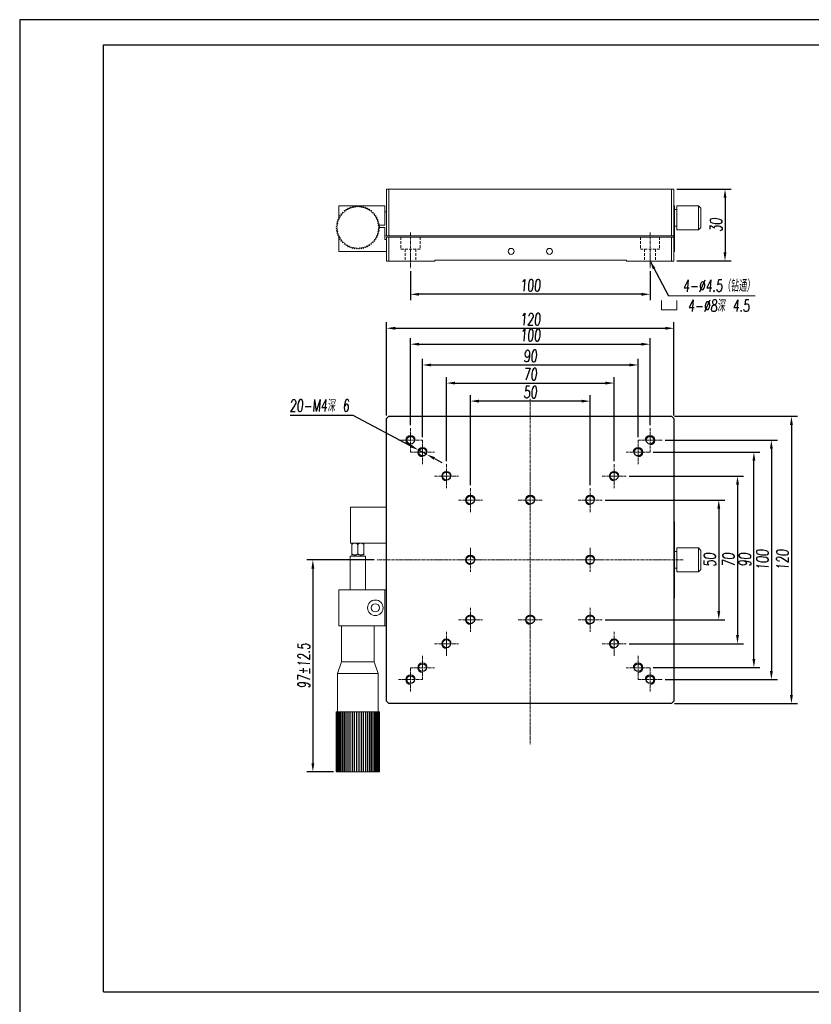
# Model space of a CAD drawing. Header units: millimetres. Extents: x 14311 to 14900, y 137 to 970.
# Tile 9 of 10: x 14311 to 14641, y 559 to 970. Entities that reach past the tile are written whole.
import ezdxf

# ---------------------------------------------------------------- set-up
doc = ezdxf.new("R2010")
doc.units = ezdxf.units.MM
doc.header["$LTSCALE"] = 0.3
doc.linetypes.add('CENTERX2', pattern=[20.32, 12.7, -2.54, 2.54, -2.54])
doc.linetypes.add('DASHED', pattern=[19.05, 12.7, -6.35])
for name, color, linetype, lineweight in [('中心线', 5, 'CENTERX2', 13), ('剖面线', 50, 'Continuous', 13), ('外框', 7, 'Continuous', 30), ('标注', 1, 'Continuous', 18), ('虚线', 6, 'DASHED', 13), ('螺纹线', 3, 'Continuous', 13), ('轮廓线', 7, 'Continuous', 20)]:
    doc.layers.add(name, color=color, linetype=linetype, lineweight=lineweight)
doc.styles.get("Standard").update_dxf_attribs({"font": 'txt.shx', "width": 0.67, "oblique": 5, "bigfont": 'gbcbig.shx'})
doc.dimstyles.new('2', dxfattribs={"dimscale": 2, "dimtxt": 2.5, "dimasz": 1.8, "dimexe": 1.25, "dimexo": 0.625, "dimtad": 1, "dimdsep": 46, "dimtxsty": 'Standard', "dimcen": 1.8, "dimadec": 0, "dimazin": 0, "dimtfac": 1, "dimtmove": 0, "dimatfit": 3, "dimfxl": 0, "dimarcsym": 0})
doc.dimstyles.new('2$3', dxfattribs={"dimscale": 2, "dimtxt": 2.5, "dimasz": 1.8, "dimexe": 1.25, "dimexo": 0.625, "dimtad": 1, "dimtoh": 1, "dimdsep": 46, "dimtxsty": 'Standard', "dimcen": 1.8, "dimadec": 0, "dimazin": 0, "dimtfac": 1, "dimtmove": 0, "dimatfit": 3, "dimfxl": 0, "dimarcsym": 0})

# ---------------------------------------------------------------- blocks, each defined once
blk = doc.blocks.new('Y')
at = {"lineweight": 30}
blk.add_line((-4136.76, 2009.27), (-3862.74, 2009.27), dxfattribs=at)
for points in [[(-3857.44, 2213.99), (-4154.44, 2213.99), (-4154.44, 2003.97)], [(-4136.76, 2009.27), (-4136.76, 2208.69), (-3862.74, 2208.69)]]:
    blk.add_lwpolyline(points, dxfattribs=at)
blk = doc.blocks.new('W')
blk.add_blockref('Y', (0, 0))
blk = doc.blocks.new('2')
at = {"layer": '标注', "ltscale": 0.3}
for p, q in [((-5.625, 6.75), (-5.625, 0)), ((-5.625, 0), (3.375, 0)), ((-5.625, 0), (5.625, 0)), ((5.625, 0), (5.625, 6.75))]:
    blk.add_line(p, q, dxfattribs=at)
blk = doc.blocks.new('*D119')
at = {"layer": 'Defpoints', "color": 0}
for p in [(14477.14, 790.22), (14480.68, 788.35)]:
    blk.add_point(p, dxfattribs=at)
at = {"layer": '标注', "color": 0, "lineweight": -2}
for p, q in [((14423.68, 804.78), (14449.76, 804.78)), ((14449.76, 804.78), (14473.96, 791.91)), ((14480.68, 788.35), (14477.14, 790.22)), ((14483.85, 786.66), (14487.03, 784.97))]:
    blk.add_line(p, q, dxfattribs=at)
at = {"layer": '标注', "color": 0}
for points in [[(14474.25, 792.44), (14473.68, 791.38), (14477.14, 790.22)], [(14484.14, 787.19), (14483.57, 786.13), (14480.68, 788.35)]]:
    blk.add_solid(points, dxfattribs=at)
at = {"layer": '标注', "color": 0, "insert": (14435.86, 808.72), "char_height": 5, "attachment_point": 5}
blk.add_mtext('20-M4深 6', dxfattribs=at)
blk = doc.blocks.new('*D123')
at = {"layer": 'Defpoints', "color": 0}
for p in [(14498.91, 810.6), (14498.91, 774.29), (14548.91, 774.29)]:
    blk.add_point(p, dxfattribs=at)
at = {"layer": '标注', "color": 0, "lineweight": -2}
for p, q in [((14498.91, 775.54), (14498.91, 813.1)), ((14545.31, 810.6), (14502.51, 810.6)), ((14548.91, 775.54), (14548.91, 813.1))]:
    blk.add_line(p, q, dxfattribs=at)
at = {"layer": '标注', "color": 0}
for points in [[(14502.51, 811.2), (14502.51, 810), (14498.91, 810.6)], [(14545.31, 811.2), (14545.31, 810), (14548.91, 810.6)]]:
    blk.add_solid(points, dxfattribs=at)
at = {"layer": '标注', "color": 0, "insert": (14523.91, 814.35), "char_height": 5, "attachment_point": 5}
blk.add_mtext('50', dxfattribs=at)
blk = doc.blocks.new('*D124')
at = {"layer": 'Defpoints', "color": 0}
for p in [(14558.91, 818.13), (14488.91, 784.29), (14558.91, 784.29)]:
    blk.add_point(p, dxfattribs=at)
at = {"layer": '标注', "color": 0, "lineweight": -2}
for p, q in [((14488.91, 785.54), (14488.91, 820.63)), ((14558.91, 785.54), (14558.91, 820.63)), ((14492.51, 818.13), (14555.31, 818.13))]:
    blk.add_line(p, q, dxfattribs=at)
at = {"layer": '标注', "color": 0}
for points in [[(14492.51, 818.73), (14492.51, 817.53), (14488.91, 818.13)], [(14555.31, 818.73), (14555.31, 817.53), (14558.91, 818.13)]]:
    blk.add_solid(points, dxfattribs=at)
at = {"layer": '标注', "color": 0, "insert": (14523.91, 821.88), "char_height": 5, "attachment_point": 5}
blk.add_mtext('70', dxfattribs=at)
blk = doc.blocks.new('*D125')
at = {"layer": 'Defpoints', "color": 0}
for p in [(14568.91, 825.7), (14478.91, 794.29), (14568.91, 794.29)]:
    blk.add_point(p, dxfattribs=at)
at = {"layer": '标注', "color": 0, "lineweight": -2}
for p, q in [((14478.91, 795.54), (14478.91, 828.2)), ((14568.91, 795.54), (14568.91, 828.2)), ((14482.51, 825.7), (14565.31, 825.7))]:
    blk.add_line(p, q, dxfattribs=at)
at = {"layer": '标注', "color": 0}
for points in [[(14482.51, 826.3), (14482.51, 825.1), (14478.91, 825.7)], [(14565.31, 826.3), (14565.31, 825.1), (14568.91, 825.7)]]:
    blk.add_solid(points, dxfattribs=at)
at = {"layer": '标注', "color": 0, "insert": (14523.91, 829.45), "char_height": 5, "attachment_point": 5}
blk.add_mtext('90', dxfattribs=at)
blk = doc.blocks.new('*D126')
at = {"layer": 'Defpoints', "color": 0}
for p in [(14553.91, 769.29), (14553.91, 719.29), (14602.61, 719.29)]:
    blk.add_point(p, dxfattribs=at)
at = {"layer": '标注', "color": 0, "lineweight": -2}
for p, q in [((14555.16, 769.29), (14605.11, 769.29)), ((14602.61, 765.69), (14602.61, 722.89)), ((14555.16, 719.29), (14605.11, 719.29))]:
    blk.add_line(p, q, dxfattribs=at)
at = {"layer": '标注', "color": 0}
for points in [[(14602.01, 765.69), (14603.21, 765.69), (14602.61, 769.29)], [(14602.01, 722.89), (14603.21, 722.89), (14602.61, 719.29)]]:
    blk.add_solid(points, dxfattribs=at)
at = {"layer": '标注', "color": 0, "insert": (14598.86, 744.29), "char_height": 5, "attachment_point": 5, "rotation": 90}
blk.add_mtext('50', dxfattribs=at)
blk = doc.blocks.new('*D127')
at = {"layer": 'Defpoints', "color": 0}
for p in [(14563.91, 779.29), (14563.91, 709.29), (14610.43, 709.29)]:
    blk.add_point(p, dxfattribs=at)
at = {"layer": '标注', "color": 0, "lineweight": -2}
for p, q in [((14565.16, 779.29), (14612.93, 779.29)), ((14610.43, 775.69), (14610.43, 712.89)), ((14565.16, 709.29), (14612.93, 709.29))]:
    blk.add_line(p, q, dxfattribs=at)
at = {"layer": '标注', "color": 0}
for points in [[(14609.83, 775.69), (14611.03, 775.69), (14610.43, 779.29)], [(14609.83, 712.89), (14611.03, 712.89), (14610.43, 709.29)]]:
    blk.add_solid(points, dxfattribs=at)
at = {"layer": '标注', "color": 0, "insert": (14606.68, 744.29), "char_height": 5, "attachment_point": 5, "rotation": 90}
blk.add_mtext('70', dxfattribs=at)
blk = doc.blocks.new('*D128')
at = {"layer": 'Defpoints', "color": 0}
for p in [(14573.91, 789.29), (14617.27, 789.29), (14573.91, 699.29)]:
    blk.add_point(p, dxfattribs=at)
at = {"layer": '标注', "color": 0, "lineweight": -2}
for p, q in [((14575.16, 789.29), (14619.77, 789.29)), ((14617.27, 702.89), (14617.27, 785.69)), ((14575.16, 699.29), (14619.77, 699.29))]:
    blk.add_line(p, q, dxfattribs=at)
at = {"layer": '标注', "color": 0}
for points in [[(14616.67, 785.69), (14617.87, 785.69), (14617.27, 789.29)], [(14616.67, 702.89), (14617.87, 702.89), (14617.27, 699.29)]]:
    blk.add_solid(points, dxfattribs=at)
at = {"layer": '标注', "color": 0, "insert": (14613.52, 744.29), "char_height": 5, "attachment_point": 5, "rotation": 90}
blk.add_mtext('90', dxfattribs=at)
blk = doc.blocks.new('*D130')
at = {"layer": 'Defpoints', "color": 0}
for p in [(14473.91, 866.06), (14573.91, 866.06), (14473.91, 855.21)]:
    blk.add_point(p, dxfattribs=at)
at = {"layer": '标注', "color": 0, "lineweight": -2}
for p, q in [((14473.91, 864.81), (14473.91, 852.71)), ((14573.91, 864.81), (14573.91, 852.71)), ((14570.31, 855.21), (14477.51, 855.21))]:
    blk.add_line(p, q, dxfattribs=at)
at = {"layer": '标注', "color": 0}
for points in [[(14477.51, 855.81), (14477.51, 854.61), (14473.91, 855.21)], [(14570.31, 855.81), (14570.31, 854.61), (14573.91, 855.21)]]:
    blk.add_solid(points, dxfattribs=at)
at = {"layer": '标注', "color": 0, "insert": (14523.91, 858.96), "char_height": 5, "attachment_point": 5}
blk.add_mtext('100', dxfattribs=at)
blk = doc.blocks.new('*D131')
at = {"layer": 'Defpoints', "color": 0, "ltscale": 0.3}
for p in [(14573.91, 834.37), (14473.91, 799.29), (14573.91, 799.29)]:
    blk.add_point(p, dxfattribs=at)
at = {"layer": '标注', "color": 0, "lineweight": -2, "ltscale": 0.3}
for p, q in [((14473.91, 800.54), (14473.91, 836.87)), ((14573.91, 800.54), (14573.91, 836.87)), ((14477.51, 834.37), (14570.31, 834.37))]:
    blk.add_line(p, q, dxfattribs=at)
at = {"layer": '标注', "color": 0, "ltscale": 0.3}
for points in [[(14477.51, 834.97), (14477.51, 833.77), (14473.91, 834.37)], [(14570.31, 834.97), (14570.31, 833.77), (14573.91, 834.37)]]:
    blk.add_solid(points, dxfattribs=at)
at = {"layer": '标注', "color": 0, "ltscale": 0.3, "insert": (14523.91, 838.12), "char_height": 5, "attachment_point": 5}
blk.add_mtext('100', dxfattribs=at)
blk = doc.blocks.new('*D132')
at = {"layer": 'Defpoints', "color": 0, "ltscale": 0.3}
for p in [(14578.91, 794.29), (14578.91, 694.29), (14624.57, 694.29)]:
    blk.add_point(p, dxfattribs=at)
at = {"layer": '标注', "color": 0, "lineweight": -2, "ltscale": 0.3}
for p, q in [((14580.16, 794.29), (14627.07, 794.29)), ((14624.57, 790.69), (14624.57, 697.89)), ((14580.16, 694.29), (14627.07, 694.29))]:
    blk.add_line(p, q, dxfattribs=at)
at = {"layer": '标注', "color": 0, "ltscale": 0.3}
for points in [[(14623.97, 790.69), (14625.17, 790.69), (14624.57, 794.29)], [(14623.97, 697.89), (14625.17, 697.89), (14624.57, 694.29)]]:
    blk.add_solid(points, dxfattribs=at)
at = {"layer": '标注', "color": 0, "ltscale": 0.3, "insert": (14620.82, 744.29), "char_height": 5, "attachment_point": 5, "rotation": 90}
blk.add_mtext('100', dxfattribs=at)
blk = doc.blocks.new('*D133')
at = {"layer": 'Defpoints', "color": 0, "ltscale": 0.3}
for p in [(14583.91, 899.12), (14583.91, 869.12), (14605.21, 869.12)]:
    blk.add_point(p, dxfattribs=at)
at = {"layer": '标注', "color": 0, "lineweight": -2, "ltscale": 0.3}
for p, q in [((14585.16, 899.12), (14607.71, 899.12)), ((14605.21, 895.52), (14605.21, 872.72)), ((14585.16, 869.12), (14607.71, 869.12))]:
    blk.add_line(p, q, dxfattribs=at)
at = {"layer": '标注', "color": 0, "ltscale": 0.3}
for points in [[(14604.61, 895.52), (14605.81, 895.52), (14605.21, 899.12)], [(14604.61, 872.72), (14605.81, 872.72), (14605.21, 869.12)]]:
    blk.add_solid(points, dxfattribs=at)
at = {"layer": '标注', "color": 0, "ltscale": 0.3, "insert": (14601.46, 884.12), "char_height": 5, "attachment_point": 5, "rotation": 90}
blk.add_mtext('30', dxfattribs=at)
blk = doc.blocks.new('*D135')
at = {"layer": 'Defpoints', "color": 0, "ltscale": 0.3}
for p in [(14583.91, 841.03), (14463.91, 803.29), (14583.91, 803.29)]:
    blk.add_point(p, dxfattribs=at)
at = {"layer": '标注', "color": 0, "lineweight": -2, "ltscale": 0.3}
for p, q in [((14463.91, 804.54), (14463.91, 843.53)), ((14583.91, 804.54), (14583.91, 843.53)), ((14467.51, 841.03), (14580.31, 841.03))]:
    blk.add_line(p, q, dxfattribs=at)
at = {"layer": '标注', "color": 0, "ltscale": 0.3}
for points in [[(14467.51, 841.63), (14467.51, 840.43), (14463.91, 841.03)], [(14580.31, 841.63), (14580.31, 840.43), (14583.91, 841.03)]]:
    blk.add_solid(points, dxfattribs=at)
at = {"layer": '标注', "color": 0, "ltscale": 0.3, "insert": (14523.91, 844.78), "char_height": 5, "attachment_point": 5}
blk.add_mtext('120', dxfattribs=at)
blk = doc.blocks.new('*D136')
at = {"layer": 'Defpoints', "color": 0, "ltscale": 0.3}
for p in [(14582.91, 804.29), (14582.91, 684.29), (14632.95, 684.29)]:
    blk.add_point(p, dxfattribs=at)
at = {"layer": '标注', "color": 0, "lineweight": -2, "ltscale": 0.3}
for p, q in [((14584.16, 804.29), (14635.45, 804.29)), ((14632.95, 800.69), (14632.95, 687.89)), ((14584.16, 684.29), (14635.45, 684.29))]:
    blk.add_line(p, q, dxfattribs=at)
at = {"layer": '标注', "color": 0, "ltscale": 0.3}
for points in [[(14632.35, 800.69), (14633.55, 800.69), (14632.95, 804.29)], [(14632.35, 687.89), (14633.55, 687.89), (14632.95, 684.29)]]:
    blk.add_solid(points, dxfattribs=at)
at = {"layer": '标注', "color": 0, "ltscale": 0.3, "insert": (14629.2, 744.29), "char_height": 5, "attachment_point": 5, "rotation": 90}
blk.add_mtext('120', dxfattribs=at)
blk = doc.blocks.new('*D176')
at = {"layer": 'Defpoints', "color": 0, "ltscale": 0.3}
for p in [(14460.02, 744.29), (14433.13, 655.79), (14442.93, 655.79)]:
    blk.add_point(p, dxfattribs=at)
at = {"layer": '剖面线', "color": 0, "lineweight": -2, "ltscale": 0.3}
for p, q in [((14458.77, 744.29), (14430.63, 744.29)), ((14433.13, 740.69), (14433.13, 659.39)), ((14441.68, 655.79), (14430.63, 655.79))]:
    blk.add_line(p, q, dxfattribs=at)
at = {"layer": '剖面线', "color": 0, "ltscale": 0.3}
for points in [[(14432.53, 740.69), (14433.73, 740.69), (14433.13, 744.29)], [(14432.53, 659.39), (14433.73, 659.39), (14433.13, 655.79)]]:
    blk.add_solid(points, dxfattribs=at)
at = {"layer": '剖面线', "color": 0, "ltscale": 0.3, "insert": (14429.38, 700.04), "char_height": 5, "attachment_point": 5, "rotation": 90}
blk.add_mtext('97%%P12.5', dxfattribs=at)

msp = doc.modelspace()

# ---------------------------------------------------------------- linework, layer by layer
at = {"color": 7, "linetype": 'Continuous'}
for p, q in [((14463.909, 803.286), (14464.909, 804.286)), ((14463.909, 685.286), (14463.909, 803.286)), ((14464.909, 804.286), (14582.909, 804.286)), ((14582.909, 804.286), (14583.909, 803.286)), ((14583.909, 803.286), (14583.909, 685.286)), ((14464.909, 684.286), (14463.909, 685.286)), ((14582.909, 684.286), (14464.909, 684.286)), ((14583.909, 685.286), (14582.909, 684.286))]:
    msp.add_line(p, q, dxfattribs=at)
for centre, radius in [((14473.909, 794.286), 1.6), ((14573.909, 794.286), 1.6), ((14478.909, 789.286), 1.6), ((14568.909, 789.286), 1.6), ((14488.909, 779.286), 1.7), ((14558.909, 779.286), 1.7), ((14498.909, 769.286), 1.7), ((14523.909, 769.286), 1.7), ((14548.909, 769.286), 1.7), ((14498.909, 744.286), 1.7), ((14548.909, 744.286), 1.7), ((14498.909, 719.286), 1.7), ((14523.909, 719.286), 1.7), ((14548.909, 719.286), 1.7), ((14488.909, 709.286), 1.7), ((14558.909, 709.286), 1.7), ((14478.909, 699.286), 1.6), ((14568.909, 699.286), 1.6), ((14473.909, 694.286), 1.6), ((14573.909, 694.286), 1.6)]:
    msp.add_circle(centre, radius, dxfattribs=at)
at = {"layer": '中心线', "ltscale": 0.3}
for p, q in [((14473.909, 881.067), (14473.909, 866.062)), ((14573.909, 881.067), (14573.909, 866.062)), ((14523.909, 811.555), (14523.909, 667.012)), ((14473.909, 799.286), (14473.909, 789.286)), ((14573.909, 799.286), (14573.909, 789.286)), ((14468.909, 794.286), (14478.909, 794.286)), ((14478.909, 794.286), (14478.909, 784.286)), ((14578.909, 794.286), (14568.909, 794.286)), ((14568.909, 794.286), (14568.909, 784.286)), ((14473.909, 789.286), (14483.909, 789.286)), ((14573.909, 789.286), (14563.909, 789.286)), ((14488.909, 784.286), (14488.909, 774.286)), ((14558.909, 784.286), (14558.909, 774.286)), ((14483.909, 779.286), (14493.909, 779.286)), ((14553.909, 779.286), (14563.909, 779.286)), ((14498.909, 774.286), (14498.909, 764.286)), ((14523.909, 774.286), (14523.909, 764.286)), ((14548.909, 774.286), (14548.909, 764.286)), ((14493.909, 769.286), (14503.909, 769.286)), ((14518.909, 769.286), (14528.909, 769.286)), ((14543.909, 769.286), (14553.909, 769.286)), ((14498.909, 749.286), (14498.909, 739.286)), ((14548.909, 749.286), (14548.909, 739.286)), ((14587.795, 744.286), (14460.023, 744.286)), ((14493.909, 744.286), (14503.909, 744.286)), ((14543.909, 744.286), (14553.909, 744.286)), ((14498.909, 724.286), (14498.909, 714.286)), ((14523.909, 724.286), (14523.909, 714.286)), ((14548.909, 724.286), (14548.909, 714.286)), ((14493.909, 719.286), (14503.909, 719.286)), ((14518.909, 719.286), (14528.909, 719.286)), ((14543.909, 719.286), (14553.909, 719.286)), ((14488.909, 714.286), (14488.909, 704.286)), ((14558.909, 714.286), (14558.909, 704.286)), ((14483.909, 709.286), (14493.909, 709.286)), ((14553.909, 709.286), (14563.909, 709.286)), ((14478.909, 704.286), (14478.909, 694.286)), ((14568.909, 704.286), (14568.909, 694.286)), ((14473.909, 699.286), (14483.909, 699.286)), ((14473.909, 699.286), (14473.909, 689.286)), ((14573.909, 699.286), (14563.909, 699.286)), ((14573.909, 699.286), (14573.909, 689.286)), ((14468.909, 694.286), (14478.909, 694.286)), ((14578.909, 694.286), (14568.909, 694.286))]:
    msp.add_line(p, q, dxfattribs=at)
at = {"layer": '标注', "ltscale": 0.3}
msp.add_line((14617.734, 854.626), (14581.659, 854.626), dxfattribs=at)
at = {"layer": '虚线', "ltscale": 0.3}
for p, q in [((14469.909, 879.117), (14469.909, 874.117)), ((14477.909, 879.117), (14477.909, 874.117)), ((14569.909, 879.117), (14569.909, 874.117)), ((14577.909, 879.117), (14577.909, 874.117)), ((14469.909, 874.117), (14477.909, 874.117)), ((14471.659, 874.117), (14471.659, 869.117)), ((14476.159, 874.117), (14476.159, 869.117)), ((14577.909, 874.117), (14569.909, 874.117)), ((14571.659, 874.117), (14571.659, 869.117)), ((14576.159, 874.117), (14576.159, 869.117))]:
    msp.add_line(p, q, dxfattribs=at)
at = {"layer": '螺纹线'}
for centre, start, end in [((14473.909, 794.286), 0, 270), ((14573.909, 794.286), 270, 180), ((14478.909, 789.286), 0, 270), ((14568.909, 789.286), 270, 180), ((14488.909, 779.286), 0, 270), ((14558.909, 779.286), 0, 270), ((14498.909, 769.286), 0, 270), ((14523.909, 769.286), 0, 270), ((14548.909, 769.286), 0, 270), ((14498.909, 744.286), 0, 270), ((14548.909, 744.286), 0, 270), ((14498.909, 719.286), 0, 270), ((14523.909, 719.286), 0, 270), ((14548.909, 719.286), 0, 270), ((14488.909, 709.286), 0, 270), ((14558.909, 709.286), 0, 270), ((14478.909, 699.286), 0, 270), ((14568.909, 699.286), 270, 180), ((14473.909, 694.286), 0, 270), ((14573.909, 694.286), 270, 180)]:
    msp.add_arc(centre, 2, start, end, dxfattribs=at)
at = {"layer": '轮廓线'}
for p, q in [((14463.909, 879.617), (14463.909, 899.117)), ((14583.909, 899.117), (14463.909, 899.117)), ((14464.909, 899.117), (14464.909, 879.617)), ((14582.909, 879.617), (14582.909, 899.117)), ((14583.909, 869.117), (14583.909, 899.117)), ((14443.909, 887.266), (14443.909, 892.117)), ((14443.909, 892.117), (14463.209, 892.117)), ((14463.209, 892.117), (14463.209, 884.117)), ((14463.209, 889.617), (14463.909, 889.617)), ((14584.109, 892.117), (14583.909, 892.117)), ((14583.909, 890.117), (14584.109, 890.117)), ((14584.109, 892.117), (14584.109, 873.117)), ((14585.109, 890.617), (14584.109, 890.617)), ((14594.109, 892.117), (14585.109, 892.117)), ((14585.109, 892.117), (14594.109, 892.117)), ((14585.109, 882.117), (14585.109, 892.117)), ((14595.109, 891.117), (14594.109, 892.117)), ((14594.109, 892.117), (14594.109, 882.117)), ((14595.109, 891.117), (14595.109, 883.117)), ((14443.909, 886.454), (14443.909, 887.102)), ((14460.471, 884.117), (14463.209, 884.117)), ((14463.209, 883.117), (14460.509, 883.117)), ((14463.209, 883.117), (14463.209, 878.117)), ((14585.109, 883.617), (14584.109, 883.617)), ((14594.109, 882.117), (14585.109, 882.117)), ((14585.109, 882.117), (14594.109, 882.117)), ((14595.109, 883.117), (14594.109, 882.117)), ((14443.909, 879.132), (14443.909, 879.78)), ((14443.909, 873.117), (14443.909, 878.968)), ((14583.909, 879.617), (14463.209, 879.617)), ((14463.209, 878.117), (14463.909, 878.117)), ((14463.909, 869.117), (14463.909, 879.117)), ((14583.909, 879.117), (14463.909, 879.117)), ((14464.909, 869.117), (14464.909, 879.117)), ((14582.909, 869.117), (14582.909, 879.117)), ((14463.909, 873.117), (14443.909, 873.117)), ((14584.109, 875.117), (14583.909, 875.117)), ((14584.109, 873.117), (14583.909, 873.117)), ((14483.909, 869.117), (14463.909, 869.117)), ((14484.209, 869.417), (14483.909, 869.117)), ((14563.909, 869.417), (14484.209, 869.417)), ((14564.209, 869.117), (14563.909, 869.417)), ((14583.909, 869.117), (14564.209, 869.117)), ((14448.909, 766.286), (14448.909, 751.286)), ((14448.909, 766.286), (14463.909, 766.286)), ((14584.109, 760.286), (14583.909, 760.286)), ((14583.909, 758.286), (14584.109, 758.286)), ((14584.109, 760.286), (14584.109, 728.286)), ((14448.909, 751.286), (14463.909, 751.286)), ((14449.409, 751.286), (14449.409, 746.786)), ((14451.909, 746.786), (14451.909, 751.286)), ((14454.409, 746.786), (14454.409, 751.286)), ((14594.109, 749.286), (14585.109, 749.286)), ((14585.109, 739.286), (14585.109, 749.286)), ((14595.109, 748.286), (14594.109, 749.286)), ((14594.109, 749.286), (14594.109, 739.286)), ((14448.709, 731.786), (14448.709, 745.786)), ((14448.709, 745.786), (14455.109, 745.786)), ((14449.409, 746.325), (14449.409, 746.786)), ((14454.409, 746.325), (14454.409, 746.786)), ((14455.109, 731.786), (14455.109, 745.786)), ((14585.109, 747.786), (14584.109, 747.786)), ((14595.109, 748.286), (14595.109, 740.286)), ((14585.109, 740.786), (14584.109, 740.786)), ((14595.109, 740.286), (14594.109, 739.286)), ((14594.109, 739.286), (14585.109, 739.286)), ((14443.909, 716.786), (14443.909, 731.786)), ((14443.909, 731.786), (14463.909, 731.786)), ((14463.209, 731.786), (14463.209, 716.786)), ((14584.109, 730.286), (14583.909, 730.286)), ((14584.109, 728.286), (14583.909, 728.286)), ((14443.909, 716.786), (14463.909, 716.786)), ((14445.109, 701.786), (14445.109, 716.786)), ((14458.709, 701.786), (14458.709, 716.786)), ((14445.109, 701.786), (14443.409, 696.786)), ((14458.709, 701.786), (14445.109, 701.786)), ((14458.709, 701.786), (14460.409, 696.786)), ((14443.409, 680.786), (14443.409, 696.786)), ((14443.409, 696.786), (14460.409, 696.786)), ((14460.409, 680.786), (14460.409, 696.786)), ((14464.909, 684.286), (14463.909, 685.286)), ((14442.926, 655.786), (14442.926, 680.786)), ((14442.926, 680.786), (14444.789, 680.786)), ((14443.009, 680.786), (14443.009, 655.786)), ((14443.031, 655.786), (14443.031, 680.786)), ((14443.198, 680.786), (14443.198, 655.786)), ((14443.235, 655.786), (14443.235, 680.786)), ((14443.482, 680.786), (14443.482, 655.786)), ((14443.533, 655.786), (14443.533, 680.786)), ((14443.858, 680.786), (14443.858, 655.786)), ((14443.923, 655.786), (14443.923, 680.786)), ((14444.323, 680.786), (14444.323, 655.786)), ((14444.4, 655.786), (14444.4, 680.786)), ((14444.87, 680.786), (14444.87, 655.786)), ((14444.87, 680.786), (14446.163, 680.786)), ((14444.96, 655.786), (14444.96, 680.786)), ((14445.495, 680.786), (14445.495, 655.786)), ((14445.596, 655.786), (14445.596, 680.786)), ((14446.19, 680.786), (14446.19, 655.786)), ((14446.19, 680.786), (14446.885, 680.786)), ((14446.301, 655.786), (14446.301, 680.786)), ((14446.948, 680.786), (14446.948, 655.786)), ((14446.948, 680.786), (14454.307, 680.786)), ((14447.067, 655.786), (14447.067, 680.786)), ((14447.76, 680.786), (14447.76, 655.786)), ((14447.887, 655.786), (14447.887, 680.786)), ((14448.618, 680.786), (14448.618, 655.786)), ((14448.75, 655.786), (14448.75, 680.786)), ((14449.511, 680.786), (14449.511, 655.786)), ((14449.649, 655.786), (14449.649, 680.786)), ((14450.431, 680.786), (14450.431, 655.786)), ((14450.572, 655.786), (14450.572, 680.786)), ((14451.367, 680.786), (14451.367, 655.786)), ((14451.509, 655.786), (14451.509, 680.786)), ((14452.309, 680.786), (14452.309, 655.786)), ((14452.451, 655.786), (14452.451, 680.786)), ((14453.247, 680.786), (14453.247, 655.786)), ((14453.387, 655.786), (14453.387, 680.786)), ((14454.17, 680.786), (14454.17, 655.786)), ((14454.307, 655.786), (14454.307, 680.786)), ((14454.331, 680.786), (14455.201, 680.786)), ((14455.068, 680.786), (14455.068, 655.786)), ((14455.201, 655.786), (14455.201, 680.786)), ((14455.287, 680.786), (14456.058, 680.786)), ((14455.932, 680.786), (14455.932, 655.786)), ((14456.058, 655.786), (14456.058, 680.786)), ((14456.114, 680.786), (14456.871, 680.786)), ((14456.751, 680.786), (14456.751, 655.786)), ((14456.871, 655.786), (14456.871, 680.786)), ((14456.934, 680.786), (14457.628, 680.786)), ((14457.518, 680.786), (14457.518, 655.786)), ((14457.628, 655.786), (14457.628, 680.786)), ((14457.656, 680.786), (14459.96, 680.786)), ((14458.223, 680.786), (14458.223, 655.786)), ((14458.323, 655.786), (14458.323, 680.786)), ((14458.859, 680.786), (14458.859, 655.786)), ((14458.948, 655.786), (14458.948, 680.786)), ((14459.418, 680.786), (14459.418, 655.786)), ((14459.496, 655.786), (14459.496, 680.786)), ((14459.896, 680.786), (14459.896, 655.786)), ((14459.96, 655.786), (14459.96, 680.786)), ((14459.981, 680.786), (14460.787, 680.786)), ((14460.286, 680.786), (14460.286, 655.786)), ((14460.337, 655.786), (14460.337, 680.786)), ((14460.584, 680.786), (14460.584, 655.786)), ((14460.621, 655.786), (14460.621, 680.786)), ((14460.787, 680.786), (14460.787, 655.786)), ((14460.802, 680.786), (14460.893, 680.786)), ((14460.809, 655.786), (14460.809, 680.786)), ((14460.893, 680.786), (14460.893, 655.786)), ((14443.016, 655.786), (14442.926, 655.786)), ((14443.837, 655.786), (14443.031, 655.786)), ((14446.163, 655.786), (14443.858, 655.786)), ((14446.884, 655.786), (14446.19, 655.786)), ((14447.704, 655.786), (14446.948, 655.786)), ((14448.532, 655.786), (14447.76, 655.786)), ((14449.487, 655.786), (14448.618, 655.786)), ((14456.871, 655.786), (14449.511, 655.786)), ((14457.628, 655.786), (14456.934, 655.786)), ((14458.948, 655.786), (14457.656, 655.786)), ((14460.893, 655.786), (14459.029, 655.786))]:
    msp.add_line(p, q, dxfattribs=at)
for centre, radius in [((14515.909, 873.117), 1.25), ((14531.909, 873.117), 1.25), ((14459.209, 724.286), 3.25), ((14459.209, 724.286), 1.7)]:
    msp.add_circle(centre, radius, dxfattribs=at)
for centre, radius, start, end in [((14444.628, 888.407), 0.4, 235.27334, 52.72666), ((14451.909, 883.117), 9, 140.54669, 141.45331), ((14445.221, 889.139), 0.4, 229.27334, 46.72666), ((14451.909, 883.117), 9, 134.54669, 135.45331), ((14445.887, 889.805), 0.4, 223.27334, 40.72666), ((14451.909, 883.117), 9, 128.54669, 129.45331), ((14446.619, 890.398), 0.4, 217.27334, 34.72666), ((14451.909, 883.117), 9, 122.54669, 123.45331), ((14447.409, 890.911), 0.4, 211.27334, 28.72665), ((14451.909, 883.117), 9, 116.54669, 117.45331), ((14448.249, 891.339), 0.4, 205.27334, 22.72666), ((14451.909, 883.117), 9, 110.54669, 111.45331), ((14449.128, 891.677), 0.4, 199.27334, 16.72666), ((14451.909, 883.117), 9, 104.54669, 105.45331), ((14450.038, 891.92), 0.4, 193.27334, 10.72665), ((14451.909, 883.117), 9, 98.54669, 99.45331), ((14450.968, 892.068), 0.4, 187.27334, 4.72666), ((14451.909, 883.117), 9, 92.54669, 93.45331), ((14451.909, 892.117), 0.4, 181.27335, 358.72665), ((14451.909, 883.117), 9, 86.54669, 87.45331), ((14452.85, 892.068), 0.4, 175.27334, 352.72666), ((14451.909, 883.117), 9, 80.54669, 81.45331), ((14453.78, 891.92), 0.4, 169.27335, 346.72666), ((14451.909, 883.117), 9, 74.54669, 75.45331), ((14454.69, 891.677), 0.4, 163.27334, 340.72666), ((14451.909, 883.117), 9, 68.54669, 69.45331), ((14455.57, 891.339), 0.4, 157.27334, 334.72666), ((14451.909, 883.117), 9, 62.54669, 63.45331), ((14456.409, 890.911), 0.4, 151.27335, 328.72666), ((14451.909, 883.117), 9, 56.54669, 57.45331), ((14457.199, 890.398), 0.4, 145.27334, 322.72666), ((14451.909, 883.117), 9, 50.54669, 51.45331), ((14457.931, 889.805), 0.4, 139.27334, 316.72666), ((14458.598, 889.139), 0.4, 133.27334, 310.72666), ((14451.909, 883.117), 9, 44.54669, 45.45331), ((14459.19, 888.407), 0.4, 127.27334, 304.72666), ((14451.909, 883.117), 9, 38.54669, 39.45331), ((14442.959, 884.058), 0.4, 265.27334, 82.72666), ((14451.909, 883.117), 9, 170.54669, 171.45331), ((14443.106, 884.988), 0.4, 259.27335, 76.72666), ((14451.909, 883.117), 9, 164.54669, 165.45331), ((14443.35, 885.898), 0.4, 253.27334, 70.72666), ((14451.909, 883.117), 9, 158.54669, 159.45331), ((14443.687, 886.778), 0.4, 247.27334, 64.72666), ((14451.909, 883.117), 9, 152.54669, 153.45331), ((14444.115, 887.617), 0.4, 241.27335, 58.72666), ((14451.909, 883.117), 9, 146.54669, 147.45331), ((14459.703, 887.617), 0.4, 121.27334, 298.72665), ((14451.909, 883.117), 9, 32.54669, 33.45331), ((14460.131, 886.778), 0.4, 115.27334, 292.72666), ((14451.909, 883.117), 9, 26.54669, 27.45331), ((14460.469, 885.898), 0.4, 109.27334, 286.72666), ((14451.909, 883.117), 9, 20.54669, 21.45331), ((14460.713, 884.988), 0.4, 103.27334, 280.72665), ((14460.86, 884.058), 0.4, 97.27334, 274.72666), ((14451.909, 883.117), 9, 14.54669, 15.45331), ((14451.909, 883.117), 9, 8.54669, 9.45331), ((14451.909, 883.117), 9, 176.54669, 177.45331), ((14442.909, 883.117), 0.4, 271.27335, 88.72665), ((14451.909, 883.117), 9, 182.54669, 183.45331), ((14442.959, 882.176), 0.4, 277.27334, 94.72666), ((14451.909, 883.117), 9, 188.54669, 189.45331), ((14443.106, 881.246), 0.4, 283.27334, 100.72665), ((14451.909, 883.117), 9, 194.54669, 195.45331), ((14443.35, 880.336), 0.4, 289.27334, 106.72666), ((14451.909, 883.117), 9, 200.54669, 201.45331), ((14460.469, 880.336), 0.4, 73.27334, 250.72666), ((14451.909, 883.117), 9, 338.54669, 339.45331), ((14460.713, 881.246), 0.4, 79.27335, 256.72666), ((14460.86, 882.176), 0.4, 85.27334, 262.72666), ((14460.909, 883.117), 0.4, 91.27335, 268.72665), ((14451.909, 883.117), 9, 344.54669, 345.45331), ((14451.909, 883.117), 9, 350.54669, 351.45331), ((14451.909, 883.117), 9, 2.54669, 3.45331), ((14451.909, 883.117), 9, 356.54669, 357.45331), ((14443.687, 879.456), 0.4, 295.27334, 112.72666), ((14451.909, 883.117), 9, 206.54669, 207.45331), ((14444.115, 878.617), 0.4, 301.27334, 118.72665), ((14451.909, 883.117), 9, 212.54669, 213.45331), ((14444.628, 877.827), 0.4, 307.27334, 124.72666), ((14451.909, 883.117), 9, 218.54669, 219.45331), ((14445.221, 877.095), 0.4, 313.27334, 130.72666), ((14451.909, 883.117), 9, 224.54669, 225.45331), ((14445.887, 876.429), 0.4, 319.27334, 136.72666), ((14451.909, 883.117), 9, 230.54669, 231.45331), ((14446.619, 875.836), 0.4, 325.27334, 142.72666), ((14457.199, 875.836), 0.4, 37.27334, 214.72666), ((14451.909, 883.117), 9, 308.54669, 309.45331), ((14457.931, 876.429), 0.4, 43.27334, 220.72666), ((14458.598, 877.095), 0.4, 49.27334, 226.72666), ((14451.909, 883.117), 9, 314.54669, 315.45331), ((14459.19, 877.827), 0.4, 55.27334, 232.72666), ((14451.909, 883.117), 9, 320.54669, 321.45331), ((14459.703, 878.617), 0.4, 61.27335, 238.72666), ((14451.909, 883.117), 9, 326.54669, 327.45331), ((14460.131, 879.456), 0.4, 67.27334, 244.72666), ((14451.909, 883.117), 9, 332.54669, 333.45331), ((14451.909, 883.117), 9, 236.54669, 237.45331), ((14447.409, 875.323), 0.4, 331.27335, 148.72666), ((14451.909, 883.117), 9, 242.54669, 243.45331), ((14448.249, 874.895), 0.4, 337.27334, 154.72666), ((14451.909, 883.117), 9, 248.54669, 249.45331), ((14449.128, 874.558), 0.4, 343.27334, 160.72666), ((14451.909, 883.117), 9, 254.54669, 255.45331), ((14450.038, 874.314), 0.4, 349.27335, 166.72666), ((14451.909, 883.117), 9, 260.54669, 261.45331), ((14450.968, 874.166), 0.4, 355.27334, 172.72666), ((14451.909, 883.117), 9, 266.54669, 267.45331), ((14451.909, 874.117), 0.4, 1.27335, 178.72665), ((14451.909, 883.117), 9, 272.54669, 273.45331), ((14452.85, 874.166), 0.4, 7.27334, 184.72666), ((14451.909, 883.117), 9, 278.54669, 279.45331), ((14453.78, 874.314), 0.4, 13.27334, 190.72665), ((14451.909, 883.117), 9, 284.54669, 285.45331), ((14454.69, 874.558), 0.4, 19.27334, 196.72666), ((14451.909, 883.117), 9, 290.54669, 291.45331), ((14455.57, 874.895), 0.4, 25.27334, 202.72666), ((14451.909, 883.117), 9, 296.54669, 297.45331), ((14456.409, 875.323), 0.4, 31.27334, 208.72665), ((14451.909, 883.117), 9, 302.54669, 303.45331)]:
    msp.add_arc(centre, radius, start, end, dxfattribs=at)
for points, knots in [([(14451.909, 750.842), (14451.833, 750.904), (14451.677, 751.017), (14451.426, 751.147), (14451.17, 751.239), (14450.91, 751.293), (14450.648, 751.309), (14450.387, 751.289), (14450.131, 751.233), (14449.88, 751.142), (14449.636, 751.013), (14449.484, 750.903), (14449.409, 750.842)], [0, 0, 0, 0, 0.1088331, 0.2116957, 0.3109888, 0.4082913, 0.5042407, 0.5998151, 0.6960531, 0.7935815, 0.8934193, 1, 1, 1, 1]), ([(14449.409, 750.842), (14449.409, 750.899), (14449.409, 750.997), (14449.409, 751.136), (14449.409, 751.207), (14449.409, 751.318), (14449.409, 751.202), (14449.409, 751.132), (14449.409, 750.993), (14449.409, 750.898), (14449.409, 750.842)], [0, 0, 0, 0, 0.1930396, 0.3382468, 0.4399716, 0.5, 0.5659278, 0.6682753, 0.8106162, 1, 1, 1, 1]), ([(14451.909, 750.842), (14451.985, 750.904), (14452.142, 751.017), (14452.392, 751.147), (14452.648, 751.239), (14452.909, 751.293), (14453.17, 751.309), (14453.431, 751.289), (14453.688, 751.233), (14453.938, 751.142), (14454.182, 751.013), (14454.335, 750.903), (14454.409, 750.842)], [0, 0, 0, 0, 0.1088331, 0.2116957, 0.3109888, 0.4082913, 0.5042407, 0.5998151, 0.6960531, 0.7935815, 0.8934193, 1, 1, 1, 1]), ([(14454.409, 750.842), (14454.409, 750.899), (14454.409, 750.997), (14454.409, 751.136), (14454.409, 751.207), (14454.409, 751.318), (14454.409, 751.202), (14454.409, 751.132), (14454.409, 750.993), (14454.409, 750.898), (14454.409, 750.842)], [0, 0, 0, 0, 0.1930396, 0.3382468, 0.4399716, 0.5, 0.5659278, 0.6682753, 0.8106162, 1, 1, 1, 1]), ([(14449.409, 746.786), (14449.499, 746.713), (14449.688, 746.581), (14449.998, 746.435), (14450.325, 746.345), (14450.659, 746.315), (14450.994, 746.345), (14451.321, 746.435), (14451.631, 746.581), (14451.82, 746.713), (14451.909, 746.786)], [0, 0, 0, 0, 0.1279494, 0.2535376, 0.3772681, 0.5000594, 0.6228412, 0.7465909, 0.8721593, 1, 1, 1, 1]), ([(14454.409, 746.786), (14454.32, 746.713), (14454.131, 746.581), (14453.82, 746.435), (14453.494, 746.345), (14453.159, 746.315), (14452.824, 746.345), (14452.498, 746.435), (14452.188, 746.581), (14451.999, 746.713), (14451.909, 746.786)], [0, 0, 0, 0, 0.1279494, 0.2535376, 0.3772681, 0.5000594, 0.6228412, 0.7465909, 0.8721593, 1, 1, 1, 1])]:
    msp.add_open_spline(points, degree=3, knots=knots, dxfattribs=at)

# ---------------------------------------------------------------- block references
at = {"layer": '中心线', "xscale": 0.5780865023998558, "yscale": 0.5780865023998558, "zscale": 0.5780865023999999}
msp.add_blockref('2', (14581.904, 848.7), dxfattribs=at)
at = {"layer": '外框', "lineweight": 25, "xscale": 1.982879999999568, "yscale": 1.982880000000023, "zscale": 1.98288}
msp.add_blockref('W', (22548.473, -3420.186), dxfattribs=at)

# ---------------------------------------------------------------- texts
at = {"layer": '标注', "ltscale": 0.3, "insert": (14602.555, 854.626), "char_height": 4.99467, "attachment_point": 5}
msp.add_mtext('4-%%C4.5（钻通）\\P4-%%C8深 4.5', dxfattribs=at)

# ---------------------------------------------------------------- dimensions: what is measured, and where the dimension line sits
at = {"layer": '剖面线', "ltscale": 0.3}
dim = msp.add_linear_dim(base=(14433.129, 655.786), p1=(14460.023, 744.286), p2=(14442.926, 655.786), angle=90, text='97%%P12.5', dimstyle='2', dxfattribs=at)
dim.commit()
dim.dimension.update_dxf_attribs({"geometry": '*D176', "text_midpoint": (14429.379, 700.036)})
at = {"layer": '标注', "ltscale": 0.3}
for base, p1, p2, picture, middle in [((14605.21, 869.117), (14583.909, 899.117), (14583.909, 869.117), '*D133', (14601.46, 884.117)), ((14632.946, 684.286), (14582.909, 804.286), (14582.909, 684.286), '*D136', (14629.196, 744.286)), ((14624.574, 694.286), (14578.909, 794.286), (14578.909, 694.286), '*D132', (14620.824, 744.286))]:
    dim = msp.add_linear_dim(base=base, p1=p1, p2=p2, angle=90, dimstyle='2', dxfattribs=at)
    dim.commit()
    dim.dimension.update_dxf_attribs({"geometry": picture, "text_midpoint": middle})
at = {"layer": '标注'}
for base, p1, p2, picture, middle in [((14473.909, 855.213), (14573.909, 866.062), (14473.909, 866.062), '*D130', (14523.909, 858.963)), ((14568.909, 825.698), (14478.909, 794.286), (14568.909, 794.286), '*D125', (14523.909, 829.448)), ((14558.909, 818.128), (14488.909, 784.286), (14558.909, 784.286), '*D124', (14523.909, 821.878)), ((14498.909, 810.604), (14548.909, 774.286), (14498.909, 774.286), '*D123', (14523.909, 814.354))]:
    dim = msp.add_linear_dim(base=base, p1=p1, p2=p2, dimstyle='2', dxfattribs=at)
    dim.commit()
    dim.dimension.update_dxf_attribs({"geometry": picture, "text_midpoint": middle})
at = {"layer": '标注', "ltscale": 0.3}
for base, p1, p2, picture, middle in [((14583.909, 841.034), (14463.909, 803.286), (14583.909, 803.286), '*D135', (14523.909, 844.784)), ((14573.909, 834.369), (14473.909, 799.286), (14573.909, 799.286), '*D131', (14523.909, 838.119))]:
    dim = msp.add_linear_dim(base=base, p1=p1, p2=p2, dimstyle='2', dxfattribs=at)
    dim.commit()
    dim.dimension.update_dxf_attribs({"geometry": picture, "text_midpoint": middle})
at = {"layer": '标注'}
dim = msp.add_diameter_dim_2p(p1=(14480.675, 788.348), p2=(14477.143, 790.225), text='20-M4深 6', dimstyle='2$3', dxfattribs=at)
dim.commit()
dim.dimension.update_dxf_attribs({"geometry": '*D119', "text_midpoint": (14435.861, 804.777), "dimtype": 163})
for base, p1, p2, picture, middle in [((14617.265, 789.286), (14573.909, 699.286), (14573.909, 789.286), '*D128', (14613.515, 744.286)), ((14610.435, 709.286), (14563.909, 779.286), (14563.909, 709.286), '*D127', (14606.685, 744.286)), ((14602.605, 719.286), (14553.909, 769.286), (14553.909, 719.286), '*D126', (14598.855, 744.286))]:
    dim = msp.add_linear_dim(base=base, p1=p1, p2=p2, angle=90, dimstyle='2', dxfattribs=at)
    dim.commit()
    dim.dimension.update_dxf_attribs({"geometry": picture, "text_midpoint": middle})

# ---------------------------------------------------------------- leaders
at = {"layer": '标注', "ltscale": 0.3}
msp.add_leader([(14573.909, 869.117), (14581.659, 854.626)], dimstyle='2', dxfattribs=at)

doc.saveas('drawing.dxf')
